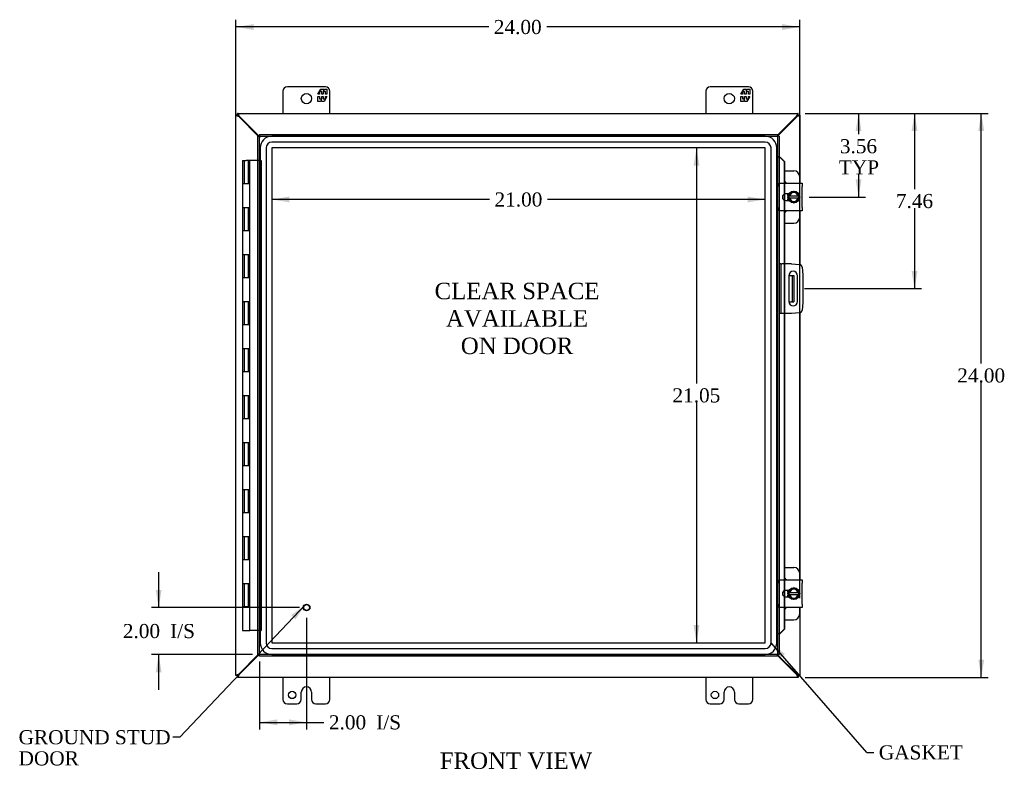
# Model space of a CAD drawing. Header units: inches. Extents: x 4 to 147, y 4 to 97.
# Tile 3 of 8: x 25 to 67, y 31 to 63. Entities that reach past the tile are written whole.
import ezdxf
from ezdxf.enums import TextEntityAlignment as Align

# ---------------------------------------------------------------- set-up
doc = ezdxf.new("R2010")
doc.units = ezdxf.units.IN
doc.header["$MEASUREMENT"] = 0
for name, color, linetype in [('COM40153-1', 7, 'CONTINUOUS'), ('COM40153-2', 7, 'CONTINUOUS'), ('COM42667', 7, 'CONTINUOUS'), ('COM42780', 7, 'CONTINUOUS'), ('COM48440', 7, 'CONTINUOUS'), ('COM70219', 7, 'CONTINUOUS'), ('COM71780-11', 7, 'CONTINUOUS'), ('DEFAULT', 7, 'CONTINUOUS'), ('FET07710', 7, 'CONTINUOUS'), ('HNG10620-20B', 7, 'CONTINUOUS'), ('HNG10620-20C', 7, 'CONTINUOUS'), ('SCC19011', 7, 'CONTINUOUS'), ('SPR20265', 7, 'CONTINUOUS'), ('STD21878', 7, 'CONTINUOUS'), ('WAF25035', 7, 'CONTINUOUS')]:
    doc.layers.add(name, color=color, linetype=linetype)
doc.styles.add('SEACAD_TIMES_NEW_ROMAN', font='times.ttf')

# ---------------------------------------------------------------- blocks, each defined once
blk = doc.blocks.new('SEANNOT_GROUP2')
at = {"layer": 'DEFAULT', "linetype": 'Continuous'}
blk.add_hatch(color=136, dxfattribs=at).paths.add_polyline_path([(37.004, 37.391), (37.429, 38.021), (36.823, 37.563)])
at = {"layer": 'DEFAULT', "color": 136, "linetype": 'Continuous'}
blk.add_line((32.08, 32.372), (31.78, 32.372), dxfattribs=at)
blk.add_lwpolyline([(32.08, 32.372), (37.429, 38.021)], dxfattribs=at)
at = {"layer": 'DEFAULT', "color": 136, "linetype": 'Continuous', "style": 'SEACAD_TIMES_NEW_ROMAN'}
for s, p in [('GROUND STUD', (25.214, 32.672)), ('DOOR', (25.214, 31.772))]:
    blk.add_text(s, height=0.6, dxfattribs=at).set_placement(p, align=Align.TOP_LEFT)
blk = doc.blocks.new('SEANNOT_GROUP3')
at = {"layer": 'DEFAULT', "linetype": 'Continuous'}
blk.add_hatch(color=136, dxfattribs=at).paths.add_polyline_path([(57.83, 35.911), (57.242, 36.393), (57.642, 35.746)])
at = {"layer": 'DEFAULT', "color": 136, "linetype": 'Continuous'}
blk.add_line((61.321, 31.726), (61.621, 31.726), dxfattribs=at)
blk.add_lwpolyline([(61.321, 31.726), (57.242, 36.393)], dxfattribs=at)
at = {"layer": 'DEFAULT', "color": 136, "linetype": 'Continuous', "style": 'SEACAD_TIMES_NEW_ROMAN'}
blk.add_text('GASKET', height=0.6, dxfattribs=at).set_placement((61.831, 32.026), align=Align.TOP_LEFT)
blk = doc.blocks.new('GDIMGGROUP')
at = {"layer": 'DEFAULT', "linetype": 'Continuous'}
for points in [[(35.216, 62.718), (34.466, 62.593), (35.216, 62.468)], [(57.713, 62.718), (57.713, 62.468), (58.463, 62.593)]]:
    blk.add_hatch(color=136, dxfattribs=at).paths.add_polyline_path(points)
at = {"layer": 'DEFAULT', "color": 136, "linetype": 'Continuous'}
for p, q in [((34.466, 35.291), (34.466, 62.893)), ((58.463, 38.288), (58.463, 62.893)), ((45.231, 62.593), (34.466, 62.593)), ((58.463, 62.593), (47.698, 62.593))]:
    blk.add_line(p, q, dxfattribs=at)
at = {"layer": 'DEFAULT', "color": 136, "linetype": 'Continuous', "style": 'SEACAD_TIMES_NEW_ROMAN'}
blk.add_text('24.00', height=0.6, dxfattribs=at).set_placement((45.441, 62.893), align=Align.TOP_LEFT)
blk = doc.blocks.new('GDIMGGROUP1')
at = {"layer": 'DEFAULT', "linetype": 'Continuous'}
for points in [[(66.316, 58.169), (66.191, 58.919), (66.066, 58.169)], [(66.316, 35.669), (66.066, 35.669), (66.191, 34.919)]]:
    blk.add_hatch(color=136, dxfattribs=at).paths.add_polyline_path(points)
at = {"layer": 'DEFAULT', "color": 136, "linetype": 'Continuous'}
for p, q in [((58.694, 58.919), (66.491, 58.919)), ((66.191, 48.276), (66.191, 58.919)), ((66.191, 34.919), (66.191, 47.466)), ((58.694, 34.919), (66.491, 34.919))]:
    blk.add_line(p, q, dxfattribs=at)
at = {"layer": 'DEFAULT', "color": 136, "linetype": 'Continuous', "style": 'SEACAD_TIMES_NEW_ROMAN'}
blk.add_text('24.00', height=0.6, dxfattribs=at).set_placement((65.167, 48.066), align=Align.TOP_LEFT)
blk = doc.blocks.new('GDIMGGROUP2')
at = {"layer": 'DEFAULT', "linetype": 'Continuous'}
for points in [[(31.052, 38.639), (31.177, 37.889), (31.302, 38.639)], [(31.052, 35.139), (31.302, 35.139), (31.177, 35.889)]]:
    blk.add_hatch(color=136, dxfattribs=at).paths.add_polyline_path(points)
at = {"layer": 'DEFAULT', "color": 136, "linetype": 'Continuous'}
for p, q in [((31.177, 39.389), (31.177, 37.889)), ((37.175, 37.889), (30.877, 37.889)), ((35.175, 35.889), (30.877, 35.889)), ((31.177, 35.889), (31.177, 34.389))]:
    blk.add_line(p, q, dxfattribs=at)
at = {"layer": 'DEFAULT', "color": 136, "linetype": 'Continuous', "style": 'SEACAD_TIMES_NEW_ROMAN'}
for s, p in [('2.00', (29.652, 37.189)), ('I/S', (31.664, 37.189))]:
    blk.add_text(s, height=0.6, dxfattribs=at).set_placement(p, align=Align.TOP_LEFT)
blk = doc.blocks.new('GDIMGGROUP3')
at = {"layer": 'DEFAULT', "linetype": 'Continuous'}
for points in [[(36.225, 32.88), (36.225, 33.13), (35.475, 33.005)], [(36.725, 32.88), (37.475, 33.005), (36.725, 33.13)]]:
    blk.add_hatch(color=136, dxfattribs=at).paths.add_polyline_path(points)
at = {"layer": 'DEFAULT', "color": 136, "linetype": 'Continuous'}
for p, q in [((37.475, 37.448), (37.475, 32.705)), ((35.475, 35.589), (35.475, 32.705)), ((35.475, 33.005), (37.914, 33.005)), ((37.914, 33.005), (38.214, 33.005))]:
    blk.add_line(p, q, dxfattribs=at)
at = {"layer": 'DEFAULT', "color": 136, "linetype": 'Continuous', "style": 'SEACAD_TIMES_NEW_ROMAN'}
for s, p in [('2.00', (38.424, 33.305)), ('I/S', (40.437, 33.305))]:
    blk.add_text(s, height=0.6, dxfattribs=at).set_placement(p, align=Align.TOP_LEFT)
blk = doc.blocks.new('GDIMGGROUP16')
at = {"layer": 'DEFAULT', "linetype": 'Continuous'}
for points in [[(61.092, 58.169), (60.967, 58.919), (60.842, 58.169)], [(61.092, 56.107), (60.842, 56.107), (60.967, 55.357)]]:
    blk.add_hatch(color=136, dxfattribs=at).paths.add_polyline_path(points)
at = {"layer": 'DEFAULT', "color": 136, "linetype": 'Continuous'}
for p, q in [((58.694, 58.919), (61.267, 58.919)), ((60.967, 58.919), (60.967, 58.031)), ((60.967, 56.321), (60.967, 55.357)), ((58.862, 55.357), (61.267, 55.357))]:
    blk.add_line(p, q, dxfattribs=at)
at = {"layer": 'DEFAULT', "color": 136, "linetype": 'Continuous', "style": 'SEACAD_TIMES_NEW_ROMAN'}
for s, p in [('3.56', (60.171, 57.821)), ('TYP', (60.128, 56.921))]:
    blk.add_text(s, height=0.6, dxfattribs=at).set_placement(p, align=Align.TOP_LEFT)
blk = doc.blocks.new('GDIMGGROUP17')
at = {"layer": 'DEFAULT', "linetype": 'Continuous'}
for points in [[(63.477, 58.169), (63.352, 58.919), (63.227, 58.169)], [(63.477, 52.209), (63.227, 52.209), (63.352, 51.459)]]:
    blk.add_hatch(color=136, dxfattribs=at).paths.add_polyline_path(points)
at = {"layer": 'DEFAULT', "color": 136, "linetype": 'Continuous'}
for p, q in [((58.694, 58.919), (63.652, 58.919)), ((63.352, 58.919), (63.352, 55.699)), ((63.352, 54.889), (63.352, 51.459)), ((58.673, 51.459), (63.652, 51.459))]:
    blk.add_line(p, q, dxfattribs=at)
at = {"layer": 'DEFAULT', "color": 136, "linetype": 'Continuous', "style": 'SEACAD_TIMES_NEW_ROMAN'}
blk.add_text('7.46', height=0.6, dxfattribs=at).set_placement((62.556, 55.489), align=Align.TOP_LEFT)
blk = doc.blocks.new('GDIMGGROUP24')
at = {"layer": 'DEFAULT', "linetype": 'Continuous'}
for points in [[(53.944, 56.696), (54.194, 56.696), (54.069, 57.446)], [(53.944, 37.142), (54.069, 36.392), (54.194, 37.142)]]:
    blk.add_hatch(color=136, dxfattribs=at).paths.add_polyline_path(points)
at = {"layer": 'DEFAULT', "color": 136, "linetype": 'Continuous'}
for p, q in [((54.069, 57.446), (54.069, 47.429)), ((54.069, 46.619), (54.069, 36.392))]:
    blk.add_line(p, q, dxfattribs=at)
at = {"layer": 'DEFAULT', "color": 136, "linetype": 'Continuous', "style": 'SEACAD_TIMES_NEW_ROMAN'}
blk.add_text('21.05', height=0.6, dxfattribs=at).set_placement((53.045, 47.219), align=Align.TOP_LEFT)
blk = doc.blocks.new('GDIMGGROUP25')
at = {"layer": 'DEFAULT', "linetype": 'Continuous'}
for points in [[(36.745, 55.378), (35.995, 55.253), (36.745, 55.128)], [(56.243, 55.378), (56.243, 55.128), (56.993, 55.253)]]:
    blk.add_hatch(color=136, dxfattribs=at).paths.add_polyline_path(points)
at = {"layer": 'DEFAULT', "color": 136, "linetype": 'Continuous'}
for p, q in [((45.261, 55.253), (35.995, 55.253)), ((56.993, 55.253), (47.728, 55.253))]:
    blk.add_line(p, q, dxfattribs=at)
at = {"layer": 'DEFAULT', "color": 136, "linetype": 'Continuous', "style": 'SEACAD_TIMES_NEW_ROMAN'}
blk.add_text('21.00', height=0.6, dxfattribs=at).set_placement((45.471, 55.553), align=Align.TOP_LEFT)

msp = doc.modelspace()

# ---------------------------------------------------------------- linework, layer by layer
at = {"layer": 'COM40153-1', "color": 7}
for p, q in [((57.998, 52.022), (58.108, 52.022)), ((58.108, 52.022), (58.144, 52.022)), ((58.144, 52.022), (58.216, 52.022)), ((58.144, 52.022), (58.144, 50.897)), ((58.216, 52.022), (58.216, 50.897)), ((57.998, 50.897), (58.108, 50.897)), ((58.144, 50.897), (58.108, 50.897)), ((58.144, 50.897), (58.216, 50.897))]:
    msp.add_line(p, q, dxfattribs=at)
at = {"layer": 'COM40153-2', "color": 7}
for p, q in [((57.663, 52.522), (57.591, 52.522)), ((57.663, 52.522), (57.663, 50.397)), ((57.663, 52.522), (57.699, 52.522)), ((58.114, 52.522), (57.699, 52.522)), ((58.114, 52.522), (58.449, 52.493)), ((57.998, 52.009), (57.998, 50.909)), ((58.373, 50.909), (58.373, 52.009)), ((58.562, 52.379), (58.591, 52.045)), ((58.591, 52.045), (58.591, 50.874)), ((58.591, 50.874), (58.562, 50.54)), ((57.663, 50.397), (57.591, 50.397)), ((57.699, 50.397), (57.663, 50.397)), ((58.114, 50.397), (57.699, 50.397)), ((58.449, 50.426), (58.114, 50.397))]:
    msp.add_line(p, q, dxfattribs=at)
for centre, radius, start, end in [((58.438, 52.368), 0.125, 5, 85), ((58.185, 52.009), 0.188, 0, 180), ((58.185, 50.909), 0.188, 180, 0), ((58.438, 50.55), 0.125, 275, 355)]:
    msp.add_arc(centre, radius, start, end, dxfattribs=at)
at = {"layer": 'COM42667', "color": 7}
for p, q in [((57.592, 55.803), (57.592, 55.946)), ((57.592, 55.946), (58.562, 55.946)), ((57.592, 55.803), (57.592, 54.911)), ((58.562, 55.946), (58.562, 55.803)), ((58.562, 54.911), (58.562, 55.803)), ((58.006, 55.498), (57.867, 55.498)), ((57.592, 54.768), (57.592, 54.911)), ((57.867, 55.217), (58.006, 55.217)), ((58.562, 54.911), (58.562, 54.768)), ((58.562, 54.768), (57.592, 54.768)), ((57.592, 38.927), (57.592, 39.07)), ((57.592, 39.07), (58.562, 39.07)), ((58.562, 39.07), (58.562, 38.927)), ((57.592, 38.927), (57.592, 38.035)), ((58.006, 38.622), (57.867, 38.622)), ((58.562, 38.035), (58.562, 38.927)), ((57.867, 38.341), (58.006, 38.341)), ((57.592, 37.892), (57.592, 38.035)), ((58.562, 37.892), (57.592, 37.892)), ((58.562, 38.035), (58.562, 37.892))]:
    msp.add_line(p, q, dxfattribs=at)
for centre in [(57.867, 55.357), (57.867, 38.481)]:
    msp.add_arc(centre, 0.141, 90, 270, dxfattribs=at)
at = {"layer": 'COM42780', "color": 7}
for p, q in [((57.816, 56.473), (58.213, 56.473)), ((58.463, 55.946), (58.463, 56.223)), ((57.963, 55.423), (57.963, 55.498)), ((57.963, 55.217), (57.963, 55.288)), ((58.463, 54.492), (58.463, 54.768)), ((57.816, 54.242), (58.213, 54.242)), ((57.816, 39.597), (58.213, 39.597)), ((58.463, 39.07), (58.463, 39.347)), ((57.963, 38.547), (57.963, 38.622)), ((57.963, 38.341), (57.963, 38.412)), ((58.463, 37.616), (58.463, 37.892)), ((57.816, 37.366), (58.213, 37.366))]:
    msp.add_line(p, q, dxfattribs=at)
for centre, start, end in [((58.213, 56.223), 0, 90), ((57.713, 55.786), 39.9324, 65.6695), ((57.713, 54.929), 294.3305, 320.0676), ((58.213, 54.492), 270, 0), ((58.213, 39.347), 0, 90), ((57.713, 38.91), 39.9324, 65.6695), ((57.713, 38.053), 294.3305, 320.0676), ((58.213, 37.616), 270, 0)]:
    msp.add_arc(centre, 0.25, start, end, dxfattribs=at)
at = {"layer": 'COM48440', "color": 7}
for p, q in [((34.538, 58.847), (34.466, 58.847)), ((34.466, 34.991), (34.466, 58.847)), ((34.538, 58.919), (58.394, 58.919)), ((34.538, 58.847), (34.538, 58.919)), ((34.538, 58.847), (34.574, 58.811)), ((34.538, 58.847), (34.574, 58.811)), ((34.599, 58.769), (34.574, 58.785)), ((35.418, 57.95), (34.599, 58.769)), ((34.617, 58.787), (34.6, 58.811)), ((35.454, 57.95), (34.617, 58.787)), ((58.316, 58.787), (57.519, 57.99)), ((58.334, 58.769), (57.519, 57.954)), ((58.333, 58.811), (58.316, 58.787)), ((58.358, 58.785), (58.334, 58.769)), ((58.394, 58.847), (58.394, 58.919)), ((58.394, 58.847), (58.466, 58.847)), ((58.466, 58.847), (58.466, 55.946)), ((58.466, 54.768), (58.466, 52.49)), ((58.466, 50.429), (58.466, 39.07)), ((58.466, 37.892), (58.466, 34.991)), ((34.599, 35.069), (35.418, 35.889)), ((34.617, 35.051), (35.454, 35.889)), ((57.519, 35.884), (58.334, 35.069)), ((57.519, 35.848), (58.316, 35.051)), ((34.538, 34.991), (34.466, 34.991)), ((34.538, 34.991), (34.538, 34.919)), ((58.394, 34.919), (34.538, 34.919)), ((34.574, 35.053), (34.599, 35.069)), ((34.6, 35.027), (34.617, 35.051)), ((58.316, 35.051), (58.333, 35.027)), ((58.334, 35.069), (58.358, 35.053)), ((58.394, 34.991), (58.466, 34.991)), ((58.394, 34.991), (58.394, 34.919))]:
    msp.add_line(p, q, dxfattribs=at)
for points, knots in [([(34.574, 58.785), (34.56, 58.791), (34.546, 58.796), (34.52, 58.806), (34.508, 58.811), (34.488, 58.821), (34.48, 58.827), (34.469, 58.837), (34.466, 58.842), (34.466, 58.847)], [0, 0, 0, 0, 0.25, 0.25, 0.5, 0.5, 0.75, 0.75, 1, 1, 1, 1]), ([(34.6, 58.811), (34.595, 58.825), (34.59, 58.84), (34.58, 58.866), (34.574, 58.878), (34.564, 58.898), (34.559, 58.906), (34.549, 58.916), (34.544, 58.919), (34.538, 58.919)], [0, 0, 0, 0, 0.25, 0.25, 0.5, 0.5, 0.75, 0.75, 1, 1, 1, 1]), ([(34.6, 58.811), (34.59, 58.821), (34.58, 58.83), (34.559, 58.843), (34.549, 58.847), (34.538, 58.847)], [0, 0, 0, 0, 0.5, 0.5, 1, 1, 1, 1]), ([(34.574, 58.785), (34.57, 58.791), (34.565, 58.796), (34.556, 58.806), (34.552, 58.811), (34.546, 58.821), (34.543, 58.827), (34.539, 58.837), (34.538, 58.842), (34.538, 58.847)], [0, 0, 0, 0, 0.25, 0.25, 0.5, 0.5, 0.75, 0.75, 1, 1, 1, 1]), ([(58.394, 58.919), (58.389, 58.919), (58.384, 58.916), (58.374, 58.906), (58.369, 58.898), (58.358, 58.878), (58.353, 58.866), (58.343, 58.84), (58.338, 58.825), (58.333, 58.811)], [0, 0, 0, 0, 0.25, 0.25, 0.5, 0.5, 0.75, 0.75, 1, 1, 1, 1]), ([(58.394, 58.847), (58.384, 58.847), (58.374, 58.843), (58.353, 58.83), (58.343, 58.821), (58.333, 58.811)], [0, 0, 0, 0, 0.5, 0.5, 1, 1, 1, 1]), ([(58.394, 58.847), (58.394, 58.842), (58.393, 58.837), (58.39, 58.827), (58.387, 58.821), (58.38, 58.811), (58.377, 58.806), (58.368, 58.796), (58.363, 58.791), (58.358, 58.785)], [0, 0, 0, 0, 0.25, 0.25, 0.5, 0.5, 0.75, 0.75, 1, 1, 1, 1]), ([(58.466, 58.847), (58.466, 58.842), (58.464, 58.837), (58.453, 58.827), (58.445, 58.821), (58.425, 58.811), (58.413, 58.806), (58.387, 58.796), (58.373, 58.791), (58.358, 58.785)], [0, 0, 0, 0, 0.25, 0.25, 0.5, 0.5, 0.75, 0.75, 1, 1, 1, 1]), ([(34.466, 34.991), (34.466, 34.996), (34.469, 35.002), (34.48, 35.012), (34.488, 35.017), (34.508, 35.027), (34.52, 35.032), (34.546, 35.043), (34.56, 35.048), (34.574, 35.053)], [0, 0, 0, 0, 0.25, 0.25, 0.5, 0.5, 0.75, 0.75, 1, 1, 1, 1]), ([(34.538, 34.991), (34.538, 34.996), (34.539, 35.002), (34.543, 35.012), (34.546, 35.017), (34.552, 35.027), (34.556, 35.032), (34.565, 35.043), (34.57, 35.048), (34.574, 35.053)], [0, 0, 0, 0, 0.25, 0.25, 0.5, 0.5, 0.75, 0.75, 1, 1, 1, 1]), ([(34.538, 34.919), (34.544, 34.919), (34.549, 34.922), (34.559, 34.933), (34.564, 34.941), (34.574, 34.961), (34.58, 34.973), (34.59, 34.999), (34.595, 35.013), (34.6, 35.027)], [0, 0, 0, 0, 0.25, 0.25, 0.5, 0.5, 0.75, 0.75, 1, 1, 1, 1]), ([(34.538, 34.991), (34.549, 34.991), (34.559, 34.995), (34.58, 35.008), (34.59, 35.018), (34.6, 35.027)], [0, 0, 0, 0, 0.5, 0.5, 1, 1, 1, 1]), ([(58.333, 35.027), (58.338, 35.013), (58.343, 34.999), (58.353, 34.973), (58.358, 34.961), (58.369, 34.941), (58.374, 34.933), (58.384, 34.922), (58.389, 34.919), (58.394, 34.919)], [0, 0, 0, 0, 0.25, 0.25, 0.5, 0.5, 0.75, 0.75, 1, 1, 1, 1]), ([(58.333, 35.027), (58.343, 35.018), (58.353, 35.008), (58.374, 34.995), (58.384, 34.991), (58.394, 34.991)], [0, 0, 0, 0, 0.5, 0.5, 1, 1, 1, 1]), ([(58.358, 35.053), (58.363, 35.048), (58.368, 35.043), (58.377, 35.032), (58.38, 35.027), (58.387, 35.017), (58.39, 35.012), (58.393, 35.002), (58.394, 34.996), (58.394, 34.991)], [0, 0, 0, 0, 0.25, 0.25, 0.5, 0.5, 0.75, 0.75, 1, 1, 1, 1]), ([(58.358, 35.053), (58.373, 35.048), (58.387, 35.043), (58.413, 35.032), (58.425, 35.027), (58.445, 35.017), (58.453, 35.012), (58.464, 35.002), (58.466, 34.996), (58.466, 34.991)], [0, 0, 0, 0, 0.25, 0.25, 0.5, 0.5, 0.75, 0.75, 1, 1, 1, 1])]:
    msp.add_open_spline(points, degree=3, knots=knots, dxfattribs=at)
at = {"layer": 'COM70219', "color": 7}
for p, q in [((56.992, 57.945), (35.996, 57.945)), ((56.992, 57.944), (35.996, 57.944)), ((35.496, 57.445), (35.496, 36.393)), ((35.497, 57.445), (35.497, 36.393)), ((35.746, 57.445), (35.746, 36.393)), ((35.995, 57.445), (35.995, 36.393)), ((56.992, 57.695), (35.996, 57.695)), ((56.992, 57.446), (35.996, 57.446)), ((35.996, 57.445), (35.996, 36.393)), ((56.992, 57.445), (35.996, 57.445)), ((56.992, 36.393), (56.992, 57.445)), ((56.993, 36.393), (56.993, 57.445)), ((57.242, 36.393), (57.242, 57.445)), ((57.491, 36.393), (57.491, 57.445)), ((57.492, 36.393), (57.492, 57.445)), ((35.996, 36.393), (56.992, 36.393)), ((35.996, 36.392), (56.992, 36.392)), ((35.996, 36.143), (56.992, 36.143)), ((35.996, 35.894), (56.992, 35.894)), ((35.996, 35.893), (56.992, 35.893))]:
    msp.add_line(p, q, dxfattribs=at)
for centre, radius, start, end in [((35.996, 57.445), 0.5, 90, 180), ((35.996, 57.445), 0.499, 90, 180), ((56.992, 57.445), 0.5, 0, 90), ((56.992, 57.445), 0.499, 0, 90), ((35.996, 57.445), 0.25, 90, 180), ((35.996, 57.445), 0.001, 90, 180), ((56.992, 57.445), 0.25, 0, 90), ((56.992, 57.445), 0.001, 0, 90), ((35.996, 36.393), 0.5, 180, 270), ((35.996, 36.393), 0.499, 180, 270), ((35.996, 36.393), 0.25, 180, 270), ((35.996, 36.393), 0.001, 180, 270), ((56.992, 36.393), 0.5, 270, 0), ((56.992, 36.393), 0.001, 270, 360), ((56.992, 36.393), 0.25, 270, 0), ((56.992, 36.393), 0.499, 270, 0)]:
    msp.add_arc(centre, radius, start, end, dxfattribs=at)
at = {"layer": 'COM71780-11', "color": 7}
for p, q in [((35.403, 57.95), (35.475, 57.95)), ((35.403, 35.889), (35.403, 57.95)), ((35.475, 58.022), (35.475, 57.95)), ((35.475, 58.022), (57.519, 58.022)), ((35.475, 57.95), (57.519, 57.95)), ((35.475, 57.95), (35.511, 57.914)), ((35.475, 35.889), (35.475, 57.95)), ((35.475, 57.95), (35.511, 57.914)), ((57.519, 57.95), (57.483, 57.914)), ((57.519, 57.95), (57.483, 57.914)), ((57.519, 58.022), (57.519, 57.95)), ((57.519, 57.95), (57.519, 35.889)), ((57.591, 57.95), (57.519, 57.95)), ((57.591, 57.95), (57.591, 35.889)), ((57.591, 57.075), (57.519, 57.075)), ((57.604, 57.075), (57.591, 57.075)), ((57.614, 57.052), (57.623, 57.052)), ((57.634, 57.039), (57.804, 56.867)), ((57.634, 57.039), (57.646, 57.039)), ((57.646, 57.039), (57.816, 56.867)), ((57.804, 56.867), (57.804, 55.946)), ((57.816, 56.867), (57.804, 56.867)), ((57.816, 56.867), (57.816, 55.946)), ((57.804, 55.946), (57.804, 55.483)), ((57.816, 55.946), (57.816, 55.488)), ((57.804, 55.483), (57.804, 55.232)), ((57.816, 55.488), (57.816, 55.226)), ((57.804, 55.232), (57.804, 54.768)), ((57.816, 55.226), (57.816, 54.768)), ((57.804, 54.768), (57.804, 52.522)), ((57.816, 54.768), (57.816, 52.522)), ((57.804, 52.522), (57.804, 50.397)), ((57.816, 52.522), (57.816, 50.397)), ((57.804, 50.397), (57.804, 39.07)), ((57.816, 50.397), (57.816, 39.07)), ((57.804, 39.07), (57.804, 38.607)), ((57.816, 39.07), (57.816, 38.612)), ((57.804, 38.607), (57.804, 38.356)), ((57.816, 38.612), (57.816, 38.35)), ((57.804, 38.356), (57.804, 37.892)), ((57.816, 38.35), (57.816, 37.892)), ((57.804, 37.892), (57.804, 36.972)), ((57.816, 37.892), (57.816, 36.972)), ((57.804, 36.972), (57.634, 36.799)), ((57.816, 36.972), (57.646, 36.799)), ((57.816, 36.972), (57.804, 36.972)), ((57.591, 36.764), (57.519, 36.764)), ((57.591, 36.764), (57.604, 36.764)), ((57.623, 36.787), (57.614, 36.787)), ((57.634, 36.799), (57.646, 36.799)), ((35.403, 35.889), (35.475, 35.889)), ((35.475, 35.889), (35.511, 35.925)), ((35.475, 35.889), (35.511, 35.925)), ((57.519, 35.889), (35.475, 35.889)), ((35.475, 35.817), (35.475, 35.889)), ((57.519, 35.817), (35.475, 35.817)), ((57.519, 35.889), (57.483, 35.925)), ((57.519, 35.889), (57.483, 35.925)), ((57.519, 35.817), (57.519, 35.889)), ((57.591, 35.889), (57.519, 35.889))]:
    msp.add_line(p, q, dxfattribs=at)
for centre, radius, start, end in [((58.032, 58.126), 1.153, 245.7342, 249.4642), ((57.922, 57.308), 0.395, 216.3142, 223.0054), ((58.032, 58.126), 1.153, 249.4642, 250.458), ((58.032, 35.713), 1.153, 110.5358, 114.2658), ((57.922, 36.53), 0.395, 136.9946, 143.6858), ((58.032, 35.713), 1.153, 109.542, 110.5358)]:
    msp.add_arc(centre, radius, start, end, dxfattribs=at)
at = {"layer": 'FET07710', "color": 7}
for p, q in [((38.279, 60.044), (36.654, 60.044)), ((37.956, 59.739), (38.079, 59.951)), ((38.079, 59.951), (38.188, 59.951)), ((38.188, 59.951), (38.188, 59.874)), ((38.188, 59.874), (38.233, 59.951)), ((38.233, 59.951), (38.341, 59.951)), ((38.341, 59.951), (38.341, 59.739)), ((56.279, 60.044), (54.654, 60.044)), ((55.956, 59.739), (56.079, 59.951)), ((56.079, 59.951), (56.188, 59.951)), ((56.188, 59.951), (56.188, 59.874)), ((56.188, 59.874), (56.233, 59.951)), ((56.233, 59.951), (56.341, 59.951)), ((56.341, 59.951), (56.341, 59.739)), ((36.466, 59.857), (36.466, 58.919)), ((38.021, 59.739), (37.956, 59.739)), ((37.956, 59.429), (37.956, 59.642)), ((37.956, 59.642), (38.021, 59.642)), ((38.119, 59.845), (38.021, 59.845)), ((38.021, 59.845), (38.021, 59.739)), ((38.021, 59.642), (38.021, 59.536)), ((38.021, 59.536), (38.119, 59.536)), ((38.119, 59.739), (38.119, 59.845)), ((38.179, 59.739), (38.119, 59.739)), ((38.119, 59.536), (38.119, 59.642)), ((38.119, 59.642), (38.179, 59.642)), ((38.277, 59.845), (38.179, 59.845)), ((38.179, 59.845), (38.179, 59.739)), ((38.179, 59.642), (38.179, 59.536)), ((38.179, 59.536), (38.277, 59.536)), ((38.341, 59.642), (38.219, 59.429)), ((38.277, 59.739), (38.277, 59.845)), ((38.341, 59.739), (38.277, 59.739)), ((38.277, 59.536), (38.277, 59.642)), ((38.277, 59.642), (38.341, 59.642)), ((38.466, 58.919), (38.466, 59.857)), ((54.466, 59.857), (54.466, 58.919)), ((56.021, 59.739), (55.956, 59.739)), ((55.956, 59.429), (55.956, 59.642)), ((55.956, 59.642), (56.021, 59.642)), ((56.119, 59.845), (56.021, 59.845)), ((56.021, 59.845), (56.021, 59.739)), ((56.021, 59.642), (56.021, 59.536)), ((56.021, 59.536), (56.119, 59.536)), ((56.119, 59.739), (56.119, 59.845)), ((56.179, 59.739), (56.119, 59.739)), ((56.119, 59.536), (56.119, 59.642)), ((56.119, 59.642), (56.179, 59.642)), ((56.277, 59.845), (56.179, 59.845)), ((56.179, 59.845), (56.179, 59.739)), ((56.179, 59.642), (56.179, 59.536)), ((56.179, 59.536), (56.277, 59.536)), ((56.341, 59.642), (56.219, 59.429)), ((56.277, 59.739), (56.277, 59.845)), ((56.341, 59.739), (56.277, 59.739)), ((56.277, 59.536), (56.277, 59.642)), ((56.277, 59.642), (56.341, 59.642)), ((56.466, 58.919), (56.466, 59.857)), ((38.065, 59.429), (37.956, 59.429)), ((38.11, 59.507), (38.065, 59.429)), ((38.11, 59.429), (38.11, 59.507)), ((38.219, 59.429), (38.11, 59.429)), ((56.065, 59.429), (55.956, 59.429)), ((56.11, 59.507), (56.065, 59.429)), ((56.11, 59.429), (56.11, 59.507)), ((56.219, 59.429), (56.11, 59.429)), ((36.466, 34.919), (36.466, 33.982)), ((38.466, 33.982), (38.466, 34.919)), ((54.466, 34.919), (54.466, 33.982)), ((56.466, 33.982), (56.466, 34.919)), ((37.466, 34.512), (37.466, 34.512)), ((55.466, 34.512), (55.466, 34.512)), ((37.248, 33.982), (37.248, 34.294)), ((37.684, 34.294), (37.684, 33.982)), ((55.248, 33.982), (55.248, 34.294)), ((55.684, 34.294), (55.684, 33.982)), ((36.654, 33.794), (37.06, 33.794)), ((37.872, 33.794), (38.279, 33.794)), ((54.654, 33.794), (55.06, 33.794)), ((55.872, 33.794), (56.279, 33.794))]:
    msp.add_line(p, q, dxfattribs=at)
for centre, radius in [((37.466, 59.544), 0.219), ((55.466, 59.544), 0.219), ((36.857, 34.169), 0.156), ((54.857, 34.169), 0.156)]:
    msp.add_circle(centre, radius, dxfattribs=at)
for centre, radius, start, end in [((36.654, 59.857), 0.188, 90, 180), ((38.279, 59.857), 0.188, 0, 90), ((54.654, 59.857), 0.188, 90, 180), ((56.279, 59.857), 0.188, 0, 90), ((37.466, 34.294), 0.218, 90, 180), ((37.466, 34.294), 0.218, 0, 90), ((55.466, 34.294), 0.218, 90, 180), ((55.466, 34.294), 0.218, 0, 90), ((36.654, 33.982), 0.188, 180, 270), ((37.06, 33.982), 0.188, 270, 0), ((37.872, 33.982), 0.188, 180, 270), ((38.279, 33.982), 0.188, 270, 0), ((54.654, 33.982), 0.188, 180, 270), ((55.06, 33.982), 0.188, 270, 0), ((55.872, 33.982), 0.188, 180, 270), ((56.279, 33.982), 0.188, 270, 0)]:
    msp.add_arc(centre, radius, start, end, dxfattribs=at)
at = {"layer": 'HNG10620-20B', "color": 7}
for p, q in [((34.905, 55.919), (34.752, 55.919)), ((34.752, 55.919), (34.752, 54.919)), ((34.752, 54.919), (34.905, 54.919)), ((34.905, 53.919), (34.752, 53.919)), ((34.752, 53.919), (34.752, 52.919)), ((34.752, 52.919), (34.905, 52.919)), ((34.905, 51.919), (34.752, 51.919)), ((34.752, 51.919), (34.752, 50.919)), ((34.752, 50.919), (34.905, 50.919)), ((34.905, 49.919), (34.752, 49.919)), ((34.752, 49.919), (34.752, 48.919)), ((34.752, 48.919), (34.905, 48.919)), ((34.905, 47.919), (34.752, 47.919)), ((34.752, 47.919), (34.752, 46.919)), ((34.752, 46.919), (34.905, 46.919)), ((34.905, 45.919), (34.752, 45.919)), ((34.752, 45.919), (34.752, 44.919)), ((34.752, 44.919), (34.905, 44.919)), ((34.905, 43.919), (34.752, 43.919)), ((34.752, 43.919), (34.752, 42.919)), ((34.752, 42.919), (34.905, 42.919)), ((34.905, 41.919), (34.752, 41.919)), ((34.752, 41.919), (34.752, 40.919)), ((34.752, 40.919), (34.905, 40.919)), ((34.905, 39.919), (34.752, 39.919)), ((34.752, 39.919), (34.752, 38.919)), ((34.752, 38.919), (34.905, 38.919)), ((34.905, 37.919), (34.752, 37.919)), ((34.752, 37.919), (34.752, 36.919)), ((34.752, 36.919), (35.059, 36.919))]:
    msp.add_line(p, q, dxfattribs=at)
at = {"layer": 'HNG10620-20C', "color": 7}
for p, q in [((34.752, 56.919), (34.905, 56.919)), ((34.752, 56.919), (34.752, 55.919)), ((34.812, 56.919), (34.812, 55.919)), ((35.403, 56.919), (34.905, 56.919)), ((34.988, 56.919), (34.988, 55.919)), ((34.999, 55.919), (34.999, 56.919)), ((35.041, 56.919), (35.041, 55.919)), ((35.059, 55.919), (35.059, 56.919)), ((35.446, 56.919), (35.403, 56.919)), ((35.475, 56.919), (35.446, 56.919)), ((35.475, 56.919), (35.535, 56.919)), ((35.535, 56.919), (35.535, 36.919)), ((34.905, 55.919), (34.752, 55.919)), ((35.059, 55.919), (34.905, 55.919)), ((35.059, 54.919), (35.059, 55.919)), ((34.752, 54.919), (34.905, 54.919)), ((34.752, 54.919), (34.752, 53.919)), ((34.812, 54.919), (34.812, 53.919)), ((34.905, 54.919), (35.059, 54.919)), ((34.988, 54.919), (34.988, 53.919)), ((34.999, 53.919), (34.999, 54.919)), ((35.041, 54.919), (35.041, 53.919)), ((35.059, 53.919), (35.059, 54.919)), ((34.905, 53.919), (34.752, 53.919)), ((35.059, 53.919), (34.905, 53.919)), ((35.059, 52.919), (35.059, 53.919)), ((34.752, 52.919), (34.905, 52.919)), ((34.752, 52.919), (34.752, 51.919)), ((34.812, 52.919), (34.812, 51.919)), ((34.905, 52.919), (35.059, 52.919)), ((34.988, 52.919), (34.988, 51.919)), ((34.999, 51.919), (34.999, 52.919)), ((35.041, 52.919), (35.041, 51.919)), ((35.059, 51.919), (35.059, 52.919)), ((34.905, 51.919), (34.752, 51.919)), ((35.059, 51.919), (34.905, 51.919)), ((35.059, 50.919), (35.059, 51.919)), ((34.752, 50.919), (34.905, 50.919)), ((34.752, 50.919), (34.752, 49.919)), ((34.812, 50.919), (34.812, 49.919)), ((34.905, 50.919), (35.059, 50.919)), ((34.988, 50.919), (34.988, 49.919)), ((34.999, 49.919), (34.999, 50.919)), ((35.041, 50.919), (35.041, 49.919)), ((35.059, 49.919), (35.059, 50.919)), ((34.905, 49.919), (34.752, 49.919)), ((35.059, 49.919), (34.905, 49.919)), ((35.059, 48.919), (35.059, 49.919)), ((34.752, 48.919), (34.905, 48.919)), ((34.752, 48.919), (34.752, 47.919)), ((34.812, 48.919), (34.812, 47.919)), ((34.905, 48.919), (35.059, 48.919)), ((34.988, 48.919), (34.988, 47.919)), ((34.999, 47.919), (34.999, 48.919)), ((35.041, 48.919), (35.041, 47.919)), ((35.059, 47.919), (35.059, 48.919)), ((34.905, 47.919), (34.752, 47.919)), ((35.059, 47.919), (34.905, 47.919)), ((35.059, 46.919), (35.059, 47.919)), ((34.752, 46.919), (34.905, 46.919)), ((34.752, 46.919), (34.752, 45.919)), ((34.812, 46.919), (34.812, 45.919)), ((34.905, 46.919), (35.059, 46.919)), ((34.988, 46.919), (34.988, 45.919)), ((34.999, 45.919), (34.999, 46.919)), ((35.041, 46.919), (35.041, 45.919)), ((35.059, 45.919), (35.059, 46.919)), ((34.905, 45.919), (34.752, 45.919)), ((35.059, 45.919), (34.905, 45.919)), ((35.059, 44.919), (35.059, 45.919)), ((34.752, 44.919), (34.905, 44.919)), ((34.752, 44.919), (34.752, 43.919)), ((34.812, 44.919), (34.812, 43.919)), ((34.905, 44.919), (35.059, 44.919)), ((34.988, 44.919), (34.988, 43.919)), ((34.999, 43.919), (34.999, 44.919)), ((35.041, 44.919), (35.041, 43.919)), ((35.059, 43.919), (35.059, 44.919)), ((34.905, 43.919), (34.752, 43.919)), ((35.059, 43.919), (34.905, 43.919)), ((35.059, 42.919), (35.059, 43.919)), ((34.752, 42.919), (34.905, 42.919)), ((34.752, 42.919), (34.752, 41.919)), ((34.812, 42.919), (34.812, 41.919)), ((34.905, 42.919), (35.059, 42.919)), ((34.988, 42.919), (34.988, 41.919)), ((34.999, 41.919), (34.999, 42.919)), ((35.041, 42.919), (35.041, 41.919)), ((35.059, 41.919), (35.059, 42.919)), ((34.905, 41.919), (34.752, 41.919)), ((35.059, 41.919), (34.905, 41.919)), ((35.059, 40.919), (35.059, 41.919)), ((34.752, 40.919), (34.905, 40.919)), ((34.752, 40.919), (34.752, 39.919)), ((34.812, 40.919), (34.812, 39.919)), ((34.905, 40.919), (35.059, 40.919)), ((34.988, 40.919), (34.988, 39.919)), ((34.999, 39.919), (34.999, 40.919)), ((35.041, 40.919), (35.041, 39.919)), ((35.059, 39.919), (35.059, 40.919)), ((34.905, 39.919), (34.752, 39.919)), ((35.059, 39.919), (34.905, 39.919)), ((35.059, 38.919), (35.059, 39.919)), ((34.752, 38.919), (34.905, 38.919)), ((34.752, 38.919), (34.752, 37.919)), ((34.812, 38.919), (34.812, 37.919)), ((34.905, 38.919), (35.059, 38.919)), ((34.988, 38.919), (34.988, 37.919)), ((34.999, 37.919), (34.999, 38.919)), ((35.041, 38.919), (35.041, 37.919)), ((35.059, 37.919), (35.059, 38.919)), ((34.905, 37.919), (34.752, 37.919)), ((35.059, 37.919), (34.905, 37.919)), ((35.059, 36.919), (35.059, 37.919)), ((35.403, 36.919), (35.059, 36.919)), ((35.446, 36.919), (35.403, 36.919)), ((35.475, 36.919), (35.446, 36.919)), ((35.475, 36.919), (35.535, 36.919))]:
    msp.add_line(p, q, dxfattribs=at)
at = {"layer": 'SCC19011', "color": 7}
for p, q in [((58.213, 55.598), (57.998, 55.466)), ((57.998, 55.466), (57.998, 55.391)), ((57.998, 55.391), (57.998, 55.323)), ((58.019, 55.391), (57.998, 55.391)), ((57.998, 55.323), (57.998, 55.248)), ((57.998, 55.323), (58.019, 55.323)), ((58.029, 55.391), (58.019, 55.391)), ((58.019, 55.323), (58.029, 55.323)), ((58.398, 55.391), (58.029, 55.391)), ((58.029, 55.323), (58.398, 55.323)), ((58.428, 55.466), (58.213, 55.598)), ((58.408, 55.391), (58.398, 55.391)), ((58.398, 55.323), (58.408, 55.323)), ((58.428, 55.391), (58.408, 55.391)), ((58.408, 55.323), (58.428, 55.323)), ((58.428, 55.391), (58.428, 55.466)), ((58.428, 55.323), (58.428, 55.391)), ((58.428, 55.248), (58.428, 55.323)), ((57.998, 55.248), (58.213, 55.116)), ((58.213, 55.116), (58.428, 55.248)), ((58.213, 38.722), (57.998, 38.59)), ((57.998, 38.59), (57.998, 38.515)), ((58.428, 38.59), (58.213, 38.722)), ((58.428, 38.515), (58.428, 38.59)), ((57.998, 38.515), (57.998, 38.447)), ((58.019, 38.515), (57.998, 38.515)), ((57.998, 38.447), (57.998, 38.372)), ((57.998, 38.447), (58.019, 38.447)), ((57.998, 38.372), (58.213, 38.24)), ((58.029, 38.515), (58.019, 38.515)), ((58.019, 38.447), (58.029, 38.447)), ((58.398, 38.515), (58.029, 38.515)), ((58.029, 38.447), (58.398, 38.447)), ((58.213, 38.24), (58.428, 38.372)), ((58.408, 38.515), (58.398, 38.515)), ((58.398, 38.447), (58.408, 38.447)), ((58.428, 38.515), (58.408, 38.515)), ((58.408, 38.447), (58.428, 38.447)), ((58.428, 38.447), (58.428, 38.515)), ((58.428, 38.372), (58.428, 38.447))]:
    msp.add_line(p, q, dxfattribs=at)
for centre, start, end in [((58.213, 55.357), 10.4474, 169.5526), ((58.213, 55.357), 190.4474, 349.5526), ((58.213, 38.481), 10.4474, 169.5526), ((58.213, 38.481), 190.4474, 349.5526)]:
    msp.add_arc(centre, 0.188, start, end, dxfattribs=at)
at = {"layer": 'SPR20265', "color": 7}
for points, knots in [([(57.995, 55.499), (57.983, 55.479), (57.961, 55.433), (57.948, 55.354), (57.962, 55.273), (57.984, 55.231), (57.995, 55.216)], [0.95809881, 0.95809881, 0.95809881, 0.95809881, 0.9661238, 0.97598802, 0.98694613, 0.99365696, 0.99365696, 0.99365696, 0.99365696]), ([(57.989, 55.472), (57.98, 55.455), (57.962, 55.407), (57.957, 55.324), (57.978, 55.256), (57.998, 55.222), (58.003, 55.216)], [0.77118837, 0.77118837, 0.77118837, 0.77118837, 0.77798983, 0.7890906, 0.80019147, 0.80289251, 0.80289251, 0.80289251, 0.80289251]), ([(57.995, 38.623), (57.983, 38.603), (57.961, 38.557), (57.948, 38.478), (57.962, 38.397), (57.984, 38.355), (57.995, 38.34)], [0.95809881, 0.95809881, 0.95809881, 0.95809881, 0.9661238, 0.97598802, 0.98694613, 0.99365696, 0.99365696, 0.99365696, 0.99365696]), ([(57.989, 38.596), (57.98, 38.579), (57.962, 38.531), (57.957, 38.448), (57.978, 38.38), (57.998, 38.346), (58.003, 38.34)], [0.77118837, 0.77118837, 0.77118837, 0.77118837, 0.77798983, 0.7890906, 0.80019147, 0.80289251, 0.80289251, 0.80289251, 0.80289251])]:
    msp.add_open_spline(points, degree=3, knots=knots, dxfattribs=at)
at = {"layer": 'STD21878', "color": 7}
for radius in [0.141, 0.125]:
    msp.add_circle((37.475, 37.889), radius, dxfattribs=at)
at = {"layer": 'WAF25035', "color": 7}
for centre in [(58.213, 55.357), (58.213, 38.481)]:
    msp.add_circle(centre, 0.25, dxfattribs=at)

# ---------------------------------------------------------------- block references
at = {"layer": 'DEFAULT', "color": 7}
for name in ['GDIMGGROUP', 'GDIMGGROUP17', 'GDIMGGROUP1', 'GDIMGGROUP16', 'GDIMGGROUP24', 'GDIMGGROUP25', 'GDIMGGROUP2', 'SEANNOT_GROUP2', 'GDIMGGROUP3', 'SEANNOT_GROUP3']:
    msp.add_blockref(name, (0, 0), dxfattribs=at)

# ---------------------------------------------------------------- texts
at = {"layer": 'DEFAULT', "color": 7, "style": 'SEACAD_TIMES_NEW_ROMAN'}
msp.add_text('FRONT VIEW', height=0.7, dxfattribs=at).set_placement((43.14, 31.723), align=Align.TOP_LEFT)
at = {"layer": 'DEFAULT', "color": 7, "insert": (46.431, 51.71), "char_height": 0.7, "width": 7.22078, "attachment_point": 2}
msp.add_mtext('{\\fTimes New Roman|b0||i0||c0|p34;\\C7;\\H0.7;\\W1.;CLEAR SPACE \\P}{\\fTimes New Roman|b0||i0||c0|p34;\\C7;\\H0.7;\\W1.;AVAILABLE \\P}{\\fTimes New Roman|b0||i0||c0|p34;\\C7;\\H0.7;\\W1.;ON DOOR}', dxfattribs=at)

doc.saveas('drawing.dxf')
